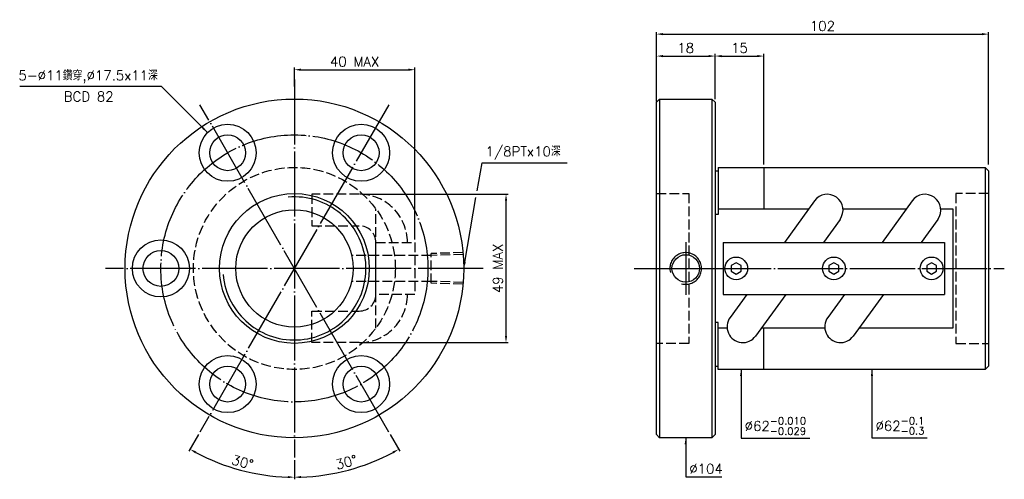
# Model space of a CAD drawing. Header units: millimetres. Extents: x -25 to 277, y 135 to 276.
import ezdxf
from ezdxf.enums import TextEntityAlignment as Align

# ---------------------------------------------------------------- set-up
doc = ezdxf.new("R2010")
doc.units = ezdxf.units.MM
for name, pattern in [('CENTER', [22, 20, -1, 0, -1]), ('DASHED', [4, 3, -1]), ('THIN', [200000, 200000, 0])]:
    doc.linetypes.add(name, pattern=pattern)
for name, color, linetype in [('NT', 7, 'Continuous'), ('NT-DIM', 2, 'Continuous'), ('SH', 7, 'Continuous')]:
    doc.layers.add(name, color=color, linetype=linetype)
doc.styles.add('SIMPLEX', font='simplex.shx', dxfattribs={"bigfont": 'chineset.shx'})
doc.styles.get("Standard").update_dxf_attribs({"font": 'simplex.shx', "bigfont": 'chineset.shx'})
doc.dimstyles.new('ISO-25', dxfattribs={"dimtxt": 3, "dimasz": 2, "dimexe": 0.646, "dimexo": 0.862, "dimgap": 1, "dimtad": 1, "dimdec": 3, "dimdsep": 46, "dimtxsty": 'Standard', "dimcen": 1.5, "dimclrd": 256, "dimclre": 256, "dimclrt": 256, "dimazin": 2, "dimtfac": 1, "dimtdec": 3, "dimtmove": 0, "dimatfit": 3, "dimfxl": 0, "dimtolj": 1, "dimlwd": -1, "dimlwe": -1, "dimarcsym": 0})

# ---------------------------------------------------------------- blocks, each defined once
blk = doc.blocks.new('*D13')
at = {"layer": 'Defpoints', "color": 0}
for p in [(272.6, 271.93), (170.6, 250.4), (272.6, 231)]:
    blk.add_point(p, dxfattribs=at)
at = {"layer": 'NT-DIM'}
for p, q in [((170.6, 251.26), (170.6, 272.58)), ((272.6, 231.86), (272.6, 272.58)), ((172.6, 271.93), (270.6, 271.93))]:
    blk.add_line(p, q, dxfattribs=at)
for points in [[(172.6, 272.26), (172.6, 271.6), (170.6, 271.93)], [(270.6, 272.26), (270.6, 271.6), (272.6, 271.93)]]:
    blk.add_solid(points, dxfattribs=at)
at = {"layer": 'NT-DIM', "insert": (221.6, 274.43), "char_height": 3, "attachment_point": 5}
blk.add_mtext('\\A1;102', dxfattribs=at)
blk = doc.blocks.new('*D14')
at = {"layer": 'Defpoints', "color": 0}
for p in [(203.6, 265.19), (188.6, 252), (203.6, 231)]:
    blk.add_point(p, dxfattribs=at)
at = {"layer": 'NT-DIM'}
for p, q in [((188.6, 252.86), (188.6, 265.83)), ((190.6, 265.19), (201.6, 265.19)), ((203.6, 231.86), (203.6, 265.83))]:
    blk.add_line(p, q, dxfattribs=at)
for points in [[(190.6, 265.52), (190.6, 264.85), (188.6, 265.19)], [(201.6, 265.52), (201.6, 264.85), (203.6, 265.19)]]:
    blk.add_solid(points, dxfattribs=at)
at = {"layer": 'NT-DIM', "insert": (196.1, 267.69), "char_height": 3, "attachment_point": 5}
blk.add_mtext('\\A1;15', dxfattribs=at)
blk = doc.blocks.new('*D15')
at = {"layer": 'Defpoints', "color": 0}
for p in [(188.6, 265.19), (170.6, 252), (188.6, 251.11)]:
    blk.add_point(p, dxfattribs=at)
at = {"layer": 'NT-DIM'}
for p, q in [((170.6, 252.86), (170.6, 265.83)), ((172.6, 265.19), (186.6, 265.19)), ((188.6, 251.97), (188.6, 265.83))]:
    blk.add_line(p, q, dxfattribs=at)
for points in [[(172.6, 265.52), (172.6, 264.85), (170.6, 265.19)], [(186.6, 265.52), (186.6, 264.85), (188.6, 265.19)]]:
    blk.add_solid(points, dxfattribs=at)
at = {"layer": 'NT-DIM', "insert": (179.6, 267.69), "char_height": 3, "attachment_point": 5}
blk.add_mtext('\\A1;18', dxfattribs=at)
blk = doc.blocks.new('*D17')
at = {"layer": 'Defpoints', "color": 0}
for p in [(96.44, 261), (59.44, 255), (96.44, 208)]:
    blk.add_point(p, dxfattribs=at)
at = {"layer": 'NT-DIM'}
for p, q in [((59.44, 255.86), (59.44, 261.65)), ((61.44, 261), (94.44, 261)), ((96.44, 208.86), (96.44, 261.65))]:
    blk.add_line(p, q, dxfattribs=at)
for points in [[(61.44, 261.33), (61.44, 260.67), (59.44, 261)], [(94.44, 261.33), (94.44, 260.67), (96.44, 261)]]:
    blk.add_solid(points, dxfattribs=at)
at = {"layer": 'NT-DIM', "insert": (77.94, 263.5), "char_height": 3, "attachment_point": 5}
blk.add_mtext('\\A1;40 MAX', dxfattribs=at)
blk = doc.blocks.new('*D18')
at = {"layer": 'Defpoints', "color": 0}
for p in [(79.36, 222.78), (124.42, 222.78), (79.36, 177.22)]:
    blk.add_point(p, dxfattribs=at)
at = {"layer": 'NT-DIM'}
for p, q in [((80.22, 222.78), (125.07, 222.78)), ((124.42, 179.22), (124.42, 220.78)), ((80.22, 177.22), (125.07, 177.22))]:
    blk.add_line(p, q, dxfattribs=at)
for points in [[(124.09, 220.78), (124.76, 220.78), (124.42, 222.78)], [(124.09, 179.22), (124.76, 179.22), (124.42, 177.22)]]:
    blk.add_solid(points, dxfattribs=at)
at = {"layer": 'NT-DIM', "insert": (121.92, 200), "char_height": 3, "attachment_point": 5, "rotation": 90}
blk.add_mtext('\\A1;49 MAX', dxfattribs=at)
blk = doc.blocks.new('*D22')
at = {"layer": 'Defpoints', "color": 0}
for p in [(59.44, 258), (88.44, 250.23), (30.44, 149.77), (37.52, 139.77), (59.44, 142)]:
    blk.add_point(p, dxfattribs=at)
at = {"layer": 'NT-DIM'}
for p, q in [((30.01, 149.02), (27.07, 143.94)), ((59.44, 141.14), (59.44, 135.26))]:
    blk.add_line(p, q, dxfattribs=at)
blk.add_arc((59.44, 200), 64.09, 241.788, 268.212, dxfattribs=at)
for points in [[(28.98, 143.23), (29.3, 143.81), (27.39, 144.5)], [(57.44, 136.27), (57.43, 135.61), (59.44, 135.91)]]:
    blk.add_solid(points, dxfattribs=at)
at = {"layer": 'NT-DIM', "insert": (43.5, 140.51), "char_height": 3, "attachment_point": 5, "rotation": 345}
blk.add_mtext('\\A1;30°', dxfattribs=at)
blk = doc.blocks.new('*D23')
at = {"layer": 'Defpoints', "color": 0}
for p in [(59.44, 258), (30.44, 250.23), (88.44, 149.77), (59.44, 142), (70.57, 136.88)]:
    blk.add_point(p, dxfattribs=at)
at = {"layer": 'NT-DIM'}
for p, q in [((88.87, 149.02), (91.81, 143.94)), ((59.44, 141.14), (59.44, 135.26))]:
    blk.add_line(p, q, dxfattribs=at)
blk.add_arc((59.44, 200), 64.09, 271.788, 298.212, dxfattribs=at)
for points in [[(89.57, 143.81), (89.9, 143.23), (91.48, 144.5)], [(61.44, 135.61), (61.43, 136.27), (59.44, 135.91)]]:
    blk.add_solid(points, dxfattribs=at)
at = {"layer": 'NT-DIM', "insert": (75.38, 140.51), "char_height": 3, "attachment_point": 5, "rotation": 15}
blk.add_mtext('\\A1;30°', dxfattribs=at)

msp = doc.modelspace()

# ---------------------------------------------------------------- linework, layer by layer
at = {"layer": 'NT', "color": 3, "linetype": 'CENTER'}
for p, q in [((59.4381, 258), (59.4381, 142)), ((88.4381, 250.2295), (30.4381, 149.7705)), ((88.4381, 149.7705), (30.4381, 250.2295)), ((117.4381, 200), (1.4381, 200))]:
    msp.add_line(p, q, dxfattribs=at)
at = {"layer": 'NT', "color": 7, "linetype": 'Continuous'}
for p, q in [((170.6001, 251), (171.6001, 252)), ((170.6001, 149), (170.6001, 251)), ((171.6001, 252), (187.6001, 252)), ((171.6001, 252), (171.6001, 148)), ((187.6001, 252), (188.6001, 251)), ((187.6001, 252), (187.6001, 148)), ((188.6001, 251), (188.6001, 149)), ((188.6001, 230), (189.6001, 230)), ((189.6001, 231), (189.6001, 216.5831)), ((189.6001, 231), (271.6001, 231)), ((203.6001, 231), (203.6001, 218.3303)), ((271.6001, 231), (271.6001, 169)), ((271.6001, 231), (272.6001, 230)), ((272.6001, 230), (272.6001, 170)), ((219.1368, 220.7495), (209.9049, 208)), ((249.1368, 220.7495), (239.9049, 208)), ((189.6001, 216.5831), (188.6001, 216.5831)), ((226.9934, 215.0605), (221.8808, 208)), ((256.9934, 215.0605), (251.8808, 208)), ((191.1001, 208), (259.1001, 208)), ((191.1001, 208), (191.1001, 192)), ((259.1001, 208), (259.1001, 192)), ((191.1001, 192), (259.1001, 192)), ((198.3193, 192), (193.2068, 184.9395)), ((210.2952, 192), (201.0634, 179.2505)), ((228.3193, 192), (223.2068, 184.9395)), ((240.2952, 192), (231.0634, 179.2505)), ((189.6001, 183.4169), (188.6001, 183.4169)), ((189.6001, 169), (189.6001, 183.4169)), ((203.6001, 169), (203.6001, 181.6697)), ((188.6001, 170), (189.6001, 170)), ((272.6001, 170), (271.6001, 169)), ((271.6001, 169), (189.6001, 169)), ((171.6001, 148), (170.6001, 149)), ((188.6001, 149), (187.6001, 148)), ((187.6001, 148), (171.6001, 148))]:
    msp.add_line(p, q, dxfattribs=at)
at = {"layer": 'NT', "color": 1, "linetype": 'DASHED'}
for p, q in [((170.6001, 223), (180.6001, 223)), ((180.6001, 223), (180.6001, 177)), ((272.6001, 223), (262.6001, 223)), ((262.6001, 223), (262.6001, 177)), ((84.4381, 181.6697), (84.4381, 218.3303)), ((180.6001, 177), (170.6001, 177)), ((262.6001, 177), (272.6001, 177))]:
    msp.add_line(p, q, dxfattribs=at)
for points in [[(79.3575, 222.7805), (64.8345, 222.7805), (64.8345, 213.0805), (79.3575, 213.0805)], [(84.4381, 208), (96.4381, 208), (96.4381, 192), (84.4381, 192), (84.4381, 208)], [(79.3575, 177.2195), (64.8345, 177.2195), (64.8345, 186.9195), (79.3575, 186.9195)]]:
    msp.add_lwpolyline(points, dxfattribs=at)
at = {"layer": 'NT', "color": 7, "linetype": 'Continuous'}
for points in [[(189.6001, 218.3303), (217.3851, 218.3303)], [(227.8964, 218.3303), (247.3851, 218.3303)], [(257.8964, 218.3303), (261.6001, 218.3303), (261.6001, 181.6697), (232.8151, 181.6697)], [(192.3037, 181.6697), (189.6001, 181.6697)], [(222.3037, 181.6697), (202.8151, 181.6697)]]:
    msp.add_lwpolyline(points, dxfattribs=at)
for points in [[(195.1001, 201.7321), (193.6001, 200.866), (193.6001, 199.134), (195.1001, 198.2679), (196.6001, 199.134), (196.6001, 200.866)], [(225.1001, 201.7321), (223.6001, 200.866), (223.6001, 199.134), (225.1001, 198.2679), (226.6001, 199.134), (226.6001, 200.866)], [(255.1001, 201.7321), (253.6001, 200.866), (253.6001, 199.134), (255.1001, 198.2679), (256.6001, 199.134), (256.6001, 200.866)]]:
    msp.add_lwpolyline(points, close=True, dxfattribs=at)
for centre, radius in [((59.4381, 200), 52), ((38.9381, 235.507), 8.75), ((79.9381, 235.507), 8.75), ((38.9381, 235.507), 5.5), ((79.9381, 235.507), 5.5), ((59.4381, 200), 23), ((59.4381, 200), 18), ((18.4381, 200), 8.75), ((18.4381, 200), 5.5), ((195.1001, 200), 3.5), ((225.1001, 200), 3.5), ((255.1001, 200), 3.5), ((38.9381, 164.493), 8.75), ((79.9381, 164.493), 8.75), ((38.9381, 164.493), 5.5), ((79.9381, 164.493), 5.5)]:
    msp.add_circle(centre, radius, dxfattribs=at)
at = {"layer": 'NT', "color": 3, "linetype": 'CENTER'}
msp.add_circle((59.4381, 200), 41, dxfattribs=at)
at = {"layer": 'NT', "color": 1, "linetype": 'DASHED'}
msp.add_circle((59.4381, 200), 31, dxfattribs=at)
at = {"layer": 'NT', "color": 5, "linetype": 'THIN'}
msp.add_arc((59.4381, 200), 21.97, 185, 95, dxfattribs=at)
at = {"layer": 'NT', "color": 1, "linetype": 'DASHED'}
for centre, radius, start, end in [((79.3575, 208), 14.7805, 0, 90), ((79.3575, 208), 5.0805, 0, 90), ((79.3575, 192), 14.7805, 270, 0), ((79.3575, 192), 5.0805, 270, 0)]:
    msp.add_arc(centre, radius, start, end, dxfattribs=at)
at = {"layer": 'NT', "color": 7, "linetype": 'Continuous'}
for centre, start, end in [((223.0651, 217.905), 324.091725, 144.091725), ((253.0651, 217.905), 324.091725, 144.091725), ((197.1351, 182.095), 144.091725, 324.091725), ((227.1351, 182.095), 144.091725, 324.091725)]:
    msp.add_arc(centre, 4.85, start, end, dxfattribs=at)
at = {"layer": 'NT-DIM'}
for points in [[(115.5558, 223.7827), (117.0503, 232.4145), (117.1503, 232.4145), (143.2395, 232.4145)], [(111.7793, 201.9707), (115.2021, 221.7403)]]:
    msp.add_lwpolyline(points, dxfattribs=at)
msp.add_solid([(112.1077, 201.9138), (111.4381, 200), (111.4508, 202.0275)], dxfattribs=at)
at = {"layer": 'SH', "color": 3, "linetype": 'CENTER'}
for p, q in [((179.6001, 208.1), (179.6001, 191.9)), ((163.7384, 200), (277.4345, 200)), ((171.5001, 200), (187.7001, 200))]:
    msp.add_line(p, q, dxfattribs=at)
at = {"layer": 'SH', "color": 1, "linetype": 'DASHED'}
for p, q in [((101.4429, 203.9706), (76.9947, 203.9706)), ((111.2107, 204.8569), (101.4429, 204.5516)), ((101.4429, 195.4484), (101.4429, 204.5516)), ((111.2618, 204.2775), (101.4429, 203.9706)), ((101.4429, 196.0294), (76.9947, 196.0294)), ((111.2618, 195.7225), (101.4429, 196.0294)), ((111.2107, 195.1431), (101.4429, 195.4484))]:
    msp.add_line(p, q, dxfattribs=at)
at = {"layer": 'SH', "color": 7, "linetype": 'Continuous'}
msp.add_circle((179.6001, 200), 4.212, dxfattribs=at)
at = {"layer": 'SH', "color": 5, "linetype": 'THIN'}
msp.add_arc((179.6001, 200), 4.86, 255, 195, dxfattribs=at)

# ---------------------------------------------------------------- texts
at = {"layer": 'NT-DIM', "style": 'SIMPLEX'}
msp.add_text('BCD 82', height=3, dxfattribs=at).set_placement((-3.7316, 254.2733), align=Align.TOP_CENTER)
at = {"layer": 'NT-DIM', "char_height": 3}
for s, insert, attachment_point in [('5-%%C11鑽穿,%%C17.5x11深', (17.5091, 256.836), 9), ('1/8PTx10深', (118.1503, 233.4145), 7), ('\\A1;\\A1;%%C62{\\H0.7467x;\\S-0.010^ -0.029;}', (197.7001, 148.9399), 7), ('\\A1;%%C62{\\H0.7467x;\\S-0.1^ -0.3;}', (237.8882, 148.9783), 7), ('\\A1;%%c104', (180.7001, 137), 7)]:
    msp.add_mtext(s, dxfattribs=dict(at, insert=insert, attachment_point=attachment_point))

# ---------------------------------------------------------------- dimensions: what is measured, and where the dimension line sits
at = {"layer": 'NT-DIM'}
for base, p1, p2, picture, middle in [((272.6001, 271.9296), (170.6001, 250.3997), (272.6001, 231), '*D13', (221.6001, 274.4296)), ((188.6001, 265.1865), (170.6001, 252), (188.6001, 251.1088), '*D15', (179.6001, 267.6865)), ((203.6001, 265.1865), (188.6001, 252), (203.6001, 231), '*D14', (196.1001, 267.6865))]:
    dim = msp.add_linear_dim(base=base, p1=p1, p2=p2, dimstyle='ISO-25', dxfattribs=at)
    dim.commit()
    dim.dimension.update_dxf_attribs({"geometry": picture, "text_midpoint": middle})
dim = msp.add_linear_dim(base=(96.4381, 261), p1=(59.4381, 255), p2=(96.4381, 208), text='40 MAX', dimstyle='ISO-25', dxfattribs=at)
dim.commit()
dim.dimension.update_dxf_attribs({"geometry": '*D17', "text_midpoint": (77.9381, 263.5)})
for base, line2, picture, middle in [((37.5177, 139.7742), ((88.4381, 250.2295), (30.4381, 149.7705)), '*D22', (43.4971, 140.5077)), ((70.5673, 136.8827), ((30.4381, 250.2295), (88.4381, 149.7705)), '*D23', (75.379, 140.5077))]:
    dim = msp.add_angular_dim_2l(base=base, line1=((59.4381, 258), (59.4381, 142)), line2=line2, dimstyle='ISO-25', dxfattribs=at)
    dim.commit()
    dim.dimension.update_dxf_attribs({"geometry": picture, "text_midpoint": middle})
dim = msp.add_linear_dim(base=(124.4234, 222.781), p1=(79.3571, 177.219), p2=(79.3571, 222.781), angle=90, text='49 MAX', dimstyle='ISO-25', dxfattribs=at)
dim.commit()
dim.dimension.update_dxf_attribs({"geometry": '*D18', "text_midpoint": (121.9234, 200)})

# ---------------------------------------------------------------- leaders
at = {"layer": 'NT-DIM', "annotation_type": 0, "has_hookline": 1}
for points, hookline_direction, text_width in [([(32.7511, 241.694), (18.6091, 255.836), (18.5091, 255.836)], 1, 42.4286), ([(196.6001, 169), (196.6001, 147.9399), (196.7001, 147.9399)], 0, 20.0558), ([(236.7882, 169), (236.7882, 147.9783), (236.8882, 147.9783)], 0, 15.8956), ([(179.6001, 148), (179.6001, 136), (179.7001, 136)], 0, 10)]:
    msp.add_leader(points, dimstyle='ISO-25', dxfattribs=dict(at, hookline_direction=hookline_direction, text_width=text_width))

doc.saveas('drawing.dxf')
